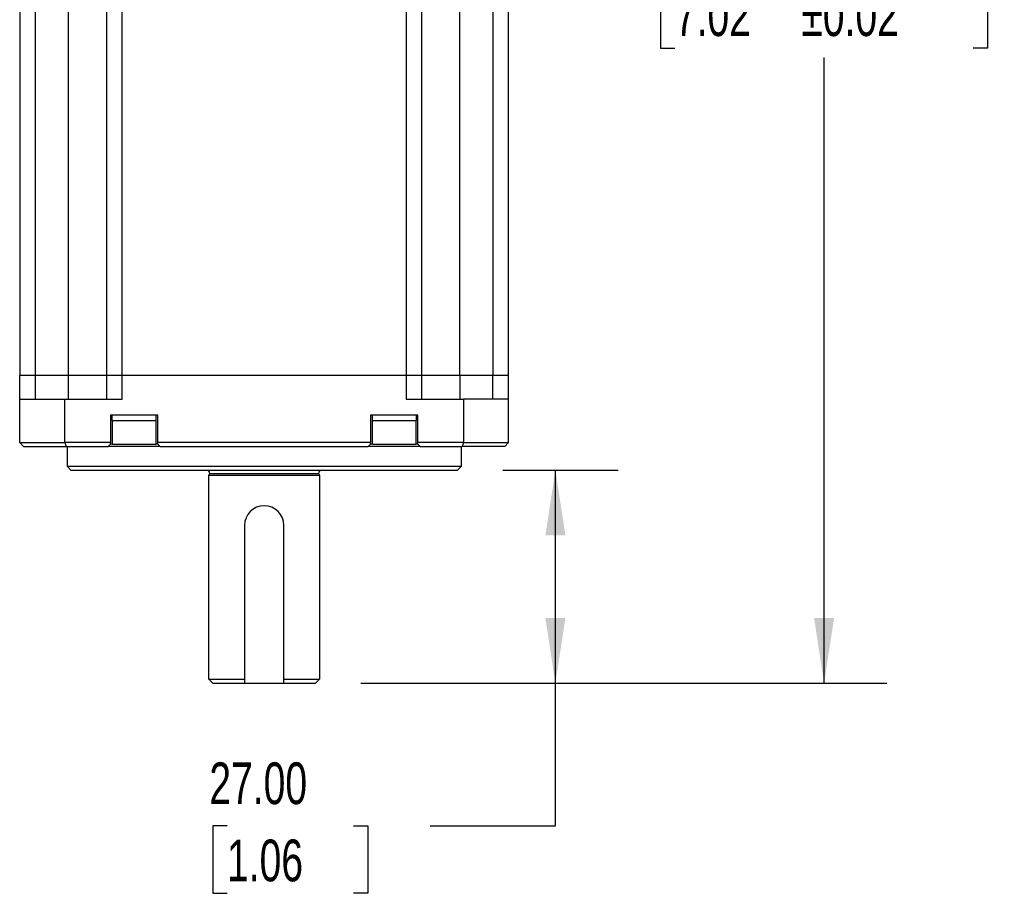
# Model space of a CAD drawing. Header units: millimetres. Extents: x 0 to 699, y 0 to 540.
# Tile 3 of 16: x 167 to 292, y 283 to 394. Entities that reach past the tile are written whole.
import ezdxf

# ---------------------------------------------------------------- set-up
doc = ezdxf.new("R2010")
doc.units = ezdxf.units.MM
doc.header["$LTSCALE"] = 2.5
doc.layers.add('DIMENSIONS', color=140, linetype='Continuous', lineweight=25)
doc.styles.add('SLDTEXTSTYLE0', font='TXT', dxfattribs={"width": 0.7})
doc.dimstyles.new('SLDDIMSTYLE3', dxfattribs={"dimtxt": 5.39502, "dimasz": 8.255, "dimexe": 0, "dimexo": 0.0625, "dimgap": 1.348755, "dimtad": 0, "dimtih": 1, "dimtoh": 1, "dimrnd": 1e-09, "dimzin": 4, "dimdsep": 46, "dimtxsty": 'SLDTEXTSTYLE0', "dimsah": 1, "dimcen": 0.09, "dimadec": 0, "dimazin": 1, "dimtfac": 1, "dimtofl": 0, "dimtmove": 0, "dimatfit": 3, "dimfxl": 0, "dimfrac": 2, "dimtolj": 1, "dimtzin": 12, "dimarcsym": 0})
doc.dimstyles.new('SLDDIMSTYLE8', dxfattribs={"dimtxt": 5.39502, "dimasz": 8.255, "dimexe": 0, "dimexo": 0.0625, "dimgap": 1.348755, "dimtad": 0, "dimtih": 1, "dimtoh": 1, "dimrnd": 1e-09, "dimzin": 4, "dimdsep": 46, "dimtxsty": 'SLDTEXTSTYLE0', "dimsah": 1, "dimcen": 0.09, "dimadec": 0, "dimazin": 1, "dimtol": 1, "dimtp": 0.5, "dimtm": 0.5, "dimtfac": 1, "dimtofl": 0, "dimtmove": 0, "dimatfit": 3, "dimfxl": 0, "dimfrac": 2, "dimtolj": 1, "dimarcsym": 0})

# ---------------------------------------------------------------- blocks, each defined once
blk = doc.blocks.new('_D_15')
at = {"layer": 'DIMENSIONS'}
for p, q in [((228.71, 336.78), (243.33, 336.78)), ((235.39, 309.78), (235.39, 336.78)), ((210.71, 309.78), (243.33, 309.78)), ((235.39, 291.7), (235.39, 309.78)), ((193.75, 291.7), (191.94, 291.7)), ((191.94, 291.7), (191.94, 283.13)), ((209.79, 291.7), (211.6, 291.7)), ((211.6, 291.7), (211.6, 283.13)), ((219.51, 291.7), (235.39, 291.7)), ((191.94, 283.13), (193.75, 283.13)), ((211.6, 283.13), (209.79, 283.13))]:
    blk.add_line(p, q, dxfattribs=at)
for points in [[(235.39, 336.78), (234.12, 328.53), (236.66, 328.53)], [(235.39, 309.78), (236.66, 318.04), (234.12, 318.04)]]:
    blk.add_solid(points, dxfattribs=at)
at = {"layer": 'DIMENSIONS', "char_height": 5.292, "attachment_point": 1, "style": 'SLDTEXTSTYLE0'}
for s, insert in [('27.00', (191.51, 299.73)), ('1.06', (193.75, 289.95))]:
    blk.add_mtext(s, dxfattribs=dict(at, insert=insert))
blk = doc.blocks.new('_D_16')
at = {"layer": 'DIMENSIONS'}
for p, q in [((234.71, 487.98), (277.4, 487.98)), ((269.46, 487.98), (269.46, 408.66)), ((250.54, 398.88), (248.73, 398.88)), ((248.73, 398.88), (248.73, 390.31)), ((288.38, 398.88), (290.19, 398.88)), ((290.19, 398.88), (290.19, 390.31)), ((248.73, 390.31), (250.54, 390.31)), ((290.19, 390.31), (288.38, 390.31)), ((269.46, 309.78), (269.46, 389.1)), ((210.71, 309.78), (277.4, 309.78))]:
    blk.add_line(p, q, dxfattribs=at)
for points in [[(269.46, 487.98), (268.19, 479.73), (270.73, 479.73)], [(269.46, 309.78), (270.73, 318.04), (268.19, 318.04)]]:
    blk.add_solid(points, dxfattribs=at)
at = {"layer": 'DIMENSIONS', "char_height": 5.292, "attachment_point": 1, "style": 'SLDTEXTSTYLE0'}
for s, insert in [('±0.50', (271.06, 406.91)), ('178.20', (246.06, 406.91)), ('7.02', (250.54, 397.13)), ('±0.02', (266.58, 397.13))]:
    blk.add_mtext(s, dxfattribs=dict(at, insert=insert))

msp = doc.modelspace()

# ---------------------------------------------------------------- linework, layer by layer
for p, q in [((167.4621, 414.7812), (167.4621, 348.7812)), ((169.4621, 348.7812), (169.4621, 414.7812)), ((173.6621, 348.7812), (173.6621, 414.7812)), ((178.4621, 414.7812), (178.4621, 348.7812)), ((180.4621, 348.7812), (180.4621, 414.7812)), ((216.4621, 414.7812), (216.4621, 348.7812)), ((218.4621, 348.7812), (218.4621, 414.7812)), ((223.2621, 348.7812), (223.2621, 414.7812)), ((227.4621, 414.7812), (227.4621, 348.7812)), ((229.4621, 348.7812), (229.4621, 414.7812)), ((167.4621, 345.7812), (167.4621, 348.7812)), ((169.4621, 348.7812), (167.4621, 348.7812)), ((169.4621, 345.7812), (169.4621, 348.7812)), ((173.6621, 348.7812), (169.4621, 348.7812)), ((173.6621, 345.7812), (173.6621, 348.7812)), ((178.4621, 348.7812), (173.6621, 348.7812)), ((178.4621, 348.7812), (178.4621, 345.7812)), ((180.4621, 348.7812), (178.4621, 348.7812)), ((180.4621, 345.7812), (180.4621, 348.7812)), ((216.4621, 348.7812), (180.4621, 348.7812)), ((216.4621, 348.7812), (216.4621, 345.7812)), ((218.4621, 348.7812), (216.4621, 348.7812)), ((218.4621, 345.7812), (218.4621, 348.7812)), ((223.2621, 348.7812), (218.4621, 348.7812)), ((223.2621, 348.7812), (223.2621, 345.7812)), ((227.4621, 348.7812), (223.2621, 348.7812)), ((227.4621, 345.7812), (227.4621, 348.7812)), ((229.4621, 348.7812), (227.4621, 348.7812)), ((229.4621, 345.7812), (229.4621, 348.7812)), ((167.4621, 340.2812), (167.4621, 345.7812)), ((167.4621, 345.7812), (173.1837, 345.7812)), ((173.1837, 340.2812), (173.1837, 345.7812)), ((173.1837, 345.7812), (180.4621, 345.7812)), ((216.4621, 345.7812), (223.7406, 345.7812)), ((223.7406, 345.7812), (223.7406, 340.2812)), ((229.4621, 345.7812), (223.7406, 345.7812)), ((229.4621, 340.2812), (229.4621, 345.7812)), ((184.9621, 343.7812), (178.9621, 343.7812)), ((178.9621, 343.7812), (178.9621, 340.2812)), ((179.1621, 343.7812), (179.1621, 343.0812)), ((184.7621, 343.0812), (184.7621, 343.7812)), ((184.9621, 340.2812), (184.9621, 343.7812)), ((217.9621, 343.7812), (211.9621, 343.7812)), ((211.9621, 343.7812), (211.9621, 340.2812)), ((212.1621, 343.7812), (212.1621, 343.0812)), ((217.7621, 343.0812), (217.7621, 343.7812)), ((217.9621, 340.2812), (217.9621, 343.7812)), ((179.1621, 343.0812), (184.7621, 343.0812)), ((179.2121, 340.0812), (179.2121, 343.0812)), ((184.7121, 343.0812), (184.7121, 340.0812)), ((212.1621, 343.0812), (217.7621, 343.0812)), ((212.2121, 340.0812), (212.2121, 343.0812)), ((217.7121, 343.0812), (217.7121, 340.0812)), ((167.4621, 340.2812), (173.1837, 340.2812)), ((167.4621, 340.2812), (167.9621, 339.7812)), ((167.9621, 339.7812), (173.3623, 339.7812)), ((178.9621, 340.2812), (173.1837, 340.2812)), ((173.1837, 340.2812), (173.3623, 339.7812)), ((173.3623, 339.7812), (178.6621, 339.7812)), ((173.4621, 339.7812), (173.4621, 337.2812)), ((178.9621, 340.0812), (178.6621, 339.7812)), ((185.2621, 339.7812), (178.6621, 339.7812)), ((178.9621, 340.0812), (178.9621, 340.2812)), ((179.2121, 340.0812), (178.9621, 340.0812)), ((179.2121, 340.0812), (184.7121, 340.0812)), ((184.9621, 340.0812), (184.7121, 340.0812)), ((211.9621, 340.2812), (184.9621, 340.2812)), ((184.9621, 340.0812), (184.9621, 340.2812)), ((184.9621, 340.0812), (185.2621, 339.7812)), ((185.2621, 339.7812), (211.6621, 339.7812)), ((211.9621, 340.0812), (211.6621, 339.7812)), ((218.2621, 339.7812), (211.6621, 339.7812)), ((211.9621, 340.0812), (211.9621, 340.2812)), ((212.2121, 340.0812), (211.9621, 340.0812)), ((212.2121, 340.0812), (217.7121, 340.0812)), ((217.9621, 340.0812), (217.7121, 340.0812)), ((223.7406, 340.2812), (217.9621, 340.2812)), ((217.9621, 340.0812), (217.9621, 340.2812)), ((217.9621, 340.0812), (218.2621, 339.7812)), ((218.2621, 339.7812), (223.5619, 339.7812)), ((223.4621, 337.2812), (223.4621, 339.7812)), ((223.7406, 340.2812), (223.5619, 339.7812)), ((228.9621, 339.7812), (223.5619, 339.7812)), ((223.7406, 340.2812), (229.4621, 340.2812)), ((229.4621, 340.2812), (228.9621, 339.7812)), ((173.4621, 337.2812), (223.4621, 337.2812)), ((173.4621, 337.2812), (173.9621, 336.7812)), ((222.9621, 336.7812), (223.4621, 337.2812)), ((173.9621, 336.7812), (222.9621, 336.7812)), ((205.4621, 336.1167), (191.4621, 336.1167)), ((191.4621, 310.2812), (191.4621, 336.1167)), ((191.5621, 336.3812), (205.3621, 336.3812)), ((205.4621, 336.1167), (205.4621, 310.2812)), ((195.9621, 329.7812), (195.9621, 309.7812)), ((200.9621, 309.7812), (200.9621, 329.7812)), ((191.4621, 310.2812), (195.9621, 310.2812)), ((191.4621, 310.2812), (191.9621, 309.7812)), ((191.9621, 309.7812), (195.9621, 309.7812)), ((195.9621, 309.7812), (200.9621, 309.7812)), ((200.9621, 310.2812), (205.4621, 310.2812)), ((200.9621, 309.7812), (204.9621, 309.7812)), ((204.9621, 309.7812), (205.4621, 310.2812))]:
    msp.add_line(p, q)
for centre, radius, start, end in [((191.1621, 336.3812), 0.4, 0, 90), ((191.1621, 336.3812), 0.4, 318.590378, 0), ((205.7621, 336.3812), 0.4, 90, 180), ((205.7621, 336.3812), 0.4, 180, 221.409622), ((198.4621, 329.7812), 2.5, 90, 180), ((198.4621, 329.7812), 2.5, 0, 90)]:
    msp.add_arc(centre, radius, start, end)

# ---------------------------------------------------------------- dimensions: what is measured, and where the dimension line sits
at = {"layer": 'DIMENSIONS'}
for base, p2, dimstyle, picture, middle in [((269.4621, 487.9812), (228.9621, 487.9812), 'SLDDIMSTYLE8', '_D_16', (269.4621, 398.8812)), ((235.3879, 336.7812), (222.9621, 336.7812), 'SLDDIMSTYLE3', '_D_15', (235.3879, 291.7038))]:
    dim = msp.add_linear_dim(base=base, p1=(204.9621, 309.7812), p2=p2, angle=90, dimstyle=dimstyle, dxfattribs=at)
    dim.commit()
    dim.dimension.update_dxf_attribs({"geometry": picture, "text_midpoint": middle, "dimtype": 160})

doc.saveas('drawing.dxf')
